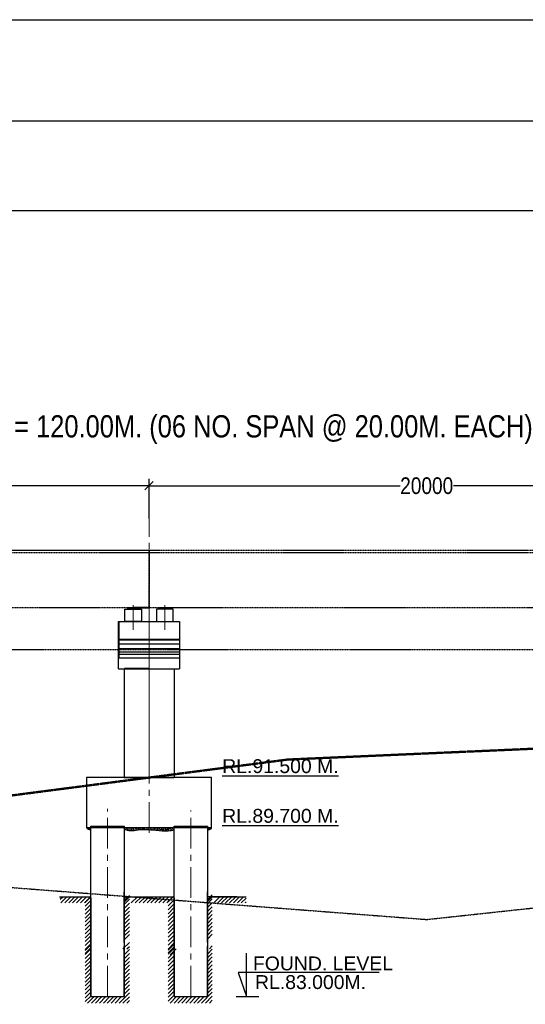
# Model space of a CAD drawing. Header units: millimetres. Extents: x -7734343280 to -3864522140, y -13315289801 to -345766.
# Tile 17 of 22: x -3864693647 to -3864675436, y -6657722522 to -6657687060. Entities that reach past the tile are written whole.
import ezdxf

# ---------------------------------------------------------------- set-up
doc = ezdxf.new("R2010")
doc.units = ezdxf.units.MM
doc.header["$MEASUREMENT"] = 0
doc.header["$PDMODE"] = 2
for name, pattern in [('CENTER', [50.8, 31.75, -6.35, 6.35, -6.35]), ('DASHED', [0.75, 0.5, -0.25]), ('HIDDEN', [0.375, 0.25, -0.125])]:
    doc.linetypes.add(name, pattern=pattern)
doc.layers.add('CEN', color=3, linetype='CENTER', lineweight=13)
doc.layers.add('TEXT', color=7, linetype='Continuous')
doc.styles.add('ROMANS', font='arial.ttf')
doc.styles.get("Standard").update_dxf_attribs({"font": 'verdana.ttf', "height": 250})
doc.styles.add('style3', font='ARIALN.TTF')
doc.dimstyles.new('Abut-standard', dxfattribs={"dimtxt": 300, "dimasz": 200, "dimexe": 300, "dimexo": 50, "dimgap": 50, "dimtad": 0, "dimtih": 1, "dimtoh": 1, "dimdec": 0, "dimzin": 0, "dimdsep": 46, "dimtxsty": 'Standard', "dimblk": 'OBLIQUE', "dimcen": 0.09, "dimdle": 300, "dimclrd": 256, "dimclre": 256, "dimclrt": 256, "dimadec": 0, "dimazin": 0, "dimtp": 0.9995, "dimtm": 0.9995, "dimtfac": 1, "dimtdec": 0, "dimtix": 1, "dimtofl": 0, "dimtmove": 1, "dimatfit": 3, "dimfxl": 1, "dimtolj": 1, "dimtzin": 0, "dimlwd": 0, "dimlwe": 0, "dimarcsym": 0})
doc.dimstyles.new('SANJAY', dxfattribs={"dimscale": 2.755, "dimtxt": 20000000001.9985, "dimasz": 42.0275, "dimexe": 15.388, "dimexo": 15.5775, "dimgap": 1.7375, "dimtad": 0, "dimtih": 1, "dimtoh": 1, "dimdec": 0, "dimzin": 0, "dimdsep": 46, "dimtxsty": 'Standard', "dimcen": 4000, "dimclrd": 3, "dimclre": 6, "dimclrt": 1, "dimadec": 0, "dimazin": 0, "dimtfac": 1, "dimtdec": 0, "dimtofl": 0, "dimtmove": 0, "dimatfit": 3, "dimfxl": 1, "dimtolj": 1, "dimtzin": 0, "dimarcsym": 0})

# ---------------------------------------------------------------- blocks, each defined once
blk = doc.blocks.new('_Oblique')
at = {"color": 0, "linetype": 'ByBlock', "lineweight": -2}
blk.add_line((-0.5, -0.5), (0.5, 0.5), dxfattribs=at)
blk = doc.blocks.new('*D94')
at = {"layer": 'Defpoints', "color": 0, "lineweight": 30, "transparency": 16777216}
for p in [(-3864708987.001699, -6657703847.254464), (-3864688987.32121, -6657704467.578774), (-3864708987.001699, -6657705269.647805)]:
    blk.add_point(p, dxfattribs=at)
at = {"layer": 'TEXT', "color": 7, "lineweight": -2, "transparency": 16777216}
for p, q in [((-3864708987.001699, -6657705019.647805), (-3864708987.001699, -6657703597.254464)), ((-3864688987.32121, -6657704217.578774), (-3864688987.32121, -6657703597.254464)), ((-3864708987.001699, -6657703847.254464), (-3864699946.220118, -6657703847.254464)), ((-3864688987.32121, -6657703847.254464), (-3864698028.102792, -6657703847.254464))]:
    blk.add_line(p, q, dxfattribs=at)
at = {"layer": 'TEXT', "color": 7, "lineweight": -2, "transparency": 16777216, "xscale": 300, "yscale": 300, "zscale": 300, "rotation": 180}
blk.add_blockref('_Oblique', (-3864708987.001699, -6657703847.254464), dxfattribs=at)
at = {"layer": 'TEXT', "color": 7, "lineweight": -2, "transparency": 16777216, "xscale": 300, "yscale": 300, "zscale": 300}
blk.add_blockref('_Oblique', (-3864688987.32121, -6657703847.254464), dxfattribs=at)
at = {"layer": 'TEXT', "color": 7, "transparency": 16777216, "insert": (-3864698987.161455, -6657703847.254464), "char_height": 600, "attachment_point": 5, "style": 'style3'}
blk.add_mtext('\\A1;20000', dxfattribs=at)
blk = doc.blocks.new('*D97')
at = {"layer": 'Defpoints', "color": 0, "lineweight": 30, "transparency": 16777216}
for p in [(-3864628988.279743, -6657701825.456538), (-3864748987.32121, -6657703560.19614), (-3864628988.279743, -6657703597.254464)]:
    blk.add_point(p, dxfattribs=at)
at = {"layer": 'TEXT', "lineweight": 0, "transparency": 16777216}
for p, q in [((-3864748987.32121, -6657703510.19614), (-3864748987.32121, -6657701525.456538)), ((-3864628988.279743, -6657703547.254464), (-3864628988.279743, -6657701525.456538)), ((-3864749287.32121, -6657701825.456538), (-3864703104.376193, -6657701825.456538)), ((-3864628688.279743, -6657701825.456538), (-3864674871.224761, -6657701825.456538))]:
    blk.add_line(p, q, dxfattribs=at)
at = {"layer": 'TEXT', "lineweight": 0, "transparency": 16777216, "xscale": 200, "yscale": 200, "zscale": 200, "rotation": 180}
blk.add_blockref('_Oblique', (-3864748987.32121, -6657701825.456538), dxfattribs=at)
at = {"layer": 'TEXT', "lineweight": 0, "transparency": 16777216, "xscale": 200, "yscale": 200, "zscale": 200}
blk.add_blockref('_Oblique', (-3864628988.279743, -6657701825.456538), dxfattribs=at)
at = {"layer": 'TEXT', "transparency": 16777216, "insert": (-3864688987.800477, -6657701825.456538), "char_height": 800, "attachment_point": 5, "style": 'style3'}
blk.add_mtext('\\A1;LENGTH OF BRIDGE = 120.00M. (06 NO. SPAN @ 20.00M. EACH))', dxfattribs=at)
blk = doc.blocks.new('*D98')
at = {"layer": 'Defpoints', "color": 0, "lineweight": 30, "transparency": 16777216}
for p in [(-3864688987.32121, -6657703847.254464), (-3864668987.640721, -6657704467.578774), (-3864688987.32121, -6657705269.647805)]:
    blk.add_point(p, dxfattribs=at)
at = {"layer": 'TEXT', "color": 7, "lineweight": -2, "transparency": 16777216}
for p, q in [((-3864688987.32121, -6657705019.647805), (-3864688987.32121, -6657703597.254464)), ((-3864668987.640721, -6657704217.578774), (-3864668987.640721, -6657703597.254464)), ((-3864688987.32121, -6657703847.254464), (-3864679946.539629, -6657703847.254464)), ((-3864668987.640721, -6657703847.254464), (-3864678028.422303, -6657703847.254464))]:
    blk.add_line(p, q, dxfattribs=at)
at = {"layer": 'TEXT', "color": 7, "lineweight": -2, "transparency": 16777216, "xscale": 300, "yscale": 300, "zscale": 300, "rotation": 180}
blk.add_blockref('_Oblique', (-3864688987.32121, -6657703847.254464), dxfattribs=at)
at = {"layer": 'TEXT', "color": 7, "lineweight": -2, "transparency": 16777216, "xscale": 300, "yscale": 300, "zscale": 300}
blk.add_blockref('_Oblique', (-3864668987.640721, -6657703847.254464), dxfattribs=at)
at = {"layer": 'TEXT', "color": 7, "transparency": 16777216, "insert": (-3864678987.480966, -6657703847.254464), "char_height": 600, "attachment_point": 5, "style": 'style3'}
blk.add_mtext('\\A1;20000', dxfattribs=at)

msp = doc.modelspace()

# ---------------------------------------------------------------- hatches: boundary and pattern name
at = {"layer": 'TEXT'}
h = msp.add_hatch(color=4, dxfattribs=at)
h.paths.add_polyline_path([(-3864689556.890071, -6657708245.89888), (-3864689758.122663, -6657708245.89888), (-3864689758.122663, -6657708286.357724), (-3864689556.890071, -6657708286.357724)])
h.paths.add_polyline_path([(-3864689354.20284, -6657708245.89888), (-3864689556.890071, -6657708245.89888), (-3864689556.890071, -6657708286.357724), (-3864689354.20284, -6657708286.357724)])
h = msp.add_hatch(color=4, dxfattribs=at)
h.paths.add_polyline_path([(-3864688417.518563, -6657708245.89888), (-3864688216.285972, -6657708245.89888), (-3864688216.285972, -6657708286.357724), (-3864688417.518563, -6657708286.357724)])
h.paths.add_polyline_path([(-3864688620.205794, -6657708245.89888), (-3864688417.518563, -6657708245.89888), (-3864688417.518563, -6657708286.357724), (-3864688620.205794, -6657708286.357724)])
h = msp.add_hatch(dxfattribs=at)
h.set_pattern_fill('AR-CONC', color=256, scale=15, style=0)
h.set_pattern_definition([(50, (-3864785744.18, -6657801357.09), (107.58903, -9.41282), [11.25, -123.75]), (355, (-3864785744.18, -6657801357.09), (-20.8127, 112.82882), [9, -99]), (100.4514, (-3864785735.22, -6657801357.87), (86.77641, 103.41593), [9.56103, -105.17132]), (46.1842, (-3864785744.18, -6657801327.09), (160.08616, -24.82785), [16.875, -185.625]), (96.6356, (-3864785730.84, -6657801329.16), (140.1994, 146.11768), [14.34154, -157.75695]), (351.1842, (-3864785744.18, -6657801327.09), (140.1993, 146.1178), [13.5, -148.5]), (21, (-3864785729.18, -6657801334.59), (89.53606, -60.392834), [11.25, -123.75]), (326, (-3864785729.18, -6657801334.59), (36.4973, 108.77251), [9, -99]), (71.4514, (-3864785721.72, -6657801339.62), (126.033394, 48.379575), [9.56103, -105.17132]), (37.5, (-3864785744.182, -6657801357.088), (1.823978, 49.934078), [0, -97.8, 0, -100.5, 0, -99.375]), (7.5, (-3864785744.18, -6657801357.09), (39.46043, 59.161757), [0, -57.3, 0, -95.55, 0, -37.875]), (327.5, (-3864785777.632, -6657801357.088), (80.073365, -3.383231), [0, -37.5, 0, -117, 0, -155.25]), (317.5, (-3864785792.63, -6657801357.09), (87.477925, 15.015747), [0, -48.75, 0, -77.7, 0, -110.25])])
h.paths.add_polyline_path([(-3864691087.883019, -6657716155.909317), (-3864691237.883019, -6657716155.909317, 0.1975669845), (-3864691087.883019, -6657716235.909317)])
h = msp.add_hatch(dxfattribs=at)
h.set_pattern_fill('AR-CONC', color=256, scale=15, style=0)
h.set_pattern_definition([(50, (-3864786044.18, -6657798571.85), (107.58903, -9.41282), [11.25, -123.75]), (355, (-3864786044.18, -6657798571.85), (-20.8127, 112.82882), [9, -99]), (100.4514, (-3864786035.22, -6657798572.63), (86.77641, 103.41593), [9.56103, -105.17132]), (46.1842, (-3864786044.18, -6657798541.85), (160.08616, -24.82785), [16.875, -185.625]), (96.6356, (-3864786030.84, -6657798543.92), (140.1994, 146.11768), [14.34154, -157.75695]), (351.1842, (-3864786044.18, -6657798541.85), (140.1993, 146.1178), [13.5, -148.5]), (21, (-3864786029.18, -6657798549.35), (89.53606, -60.392834), [11.25, -123.75]), (326, (-3864786029.18, -6657798549.35), (36.4973, 108.77251), [9, -99]), (71.4514, (-3864786021.72, -6657798554.38), (126.033394, 48.379575), [9.56103, -105.17132]), (37.5, (-3864786044.182, -6657798571.85), (1.823978, 49.934078), [0, -97.8, 0, -100.5, 0, -99.375]), (7.5, (-3864786044.18, -6657798571.85), (39.46043, 59.161757), [0, -57.3, 0, -95.55, 0, -37.875]), (327.5, (-3864786077.632, -6657798571.85), (80.073365, -3.383231), [0, -37.5, 0, -117, 0, -155.25]), (317.5, (-3864786092.63, -6657798571.85), (87.477925, 15.015747), [0, -48.75, 0, -77.7, 0, -110.25])])
edge = h.paths.add_edge_path()
edge.add_line((-3864688987.883019, -6657716155.909317), (-3864689887.883019, -6657716155.909317))
edge.add_line((-3864689887.883019, -6657716155.909317), (-3864689887.883019, -6657716209.448236))
edge.add_spline(control_points=[(-3864689887.883019, -6657716209.448236), (-3864689850.304803, -6657716223.909624), (-3864689733.86982, -6657716268.62864), (-3864689535.691886, -6657716267.97091), (-3864689278.058791, -6657716207.937661), (-3864689099.400078, -6657716217.489318), (-3864688987.883019, -6657716229.275545)], knot_values=[0.6740507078, 0.6740507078, 0.6740507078, 0.6740507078, 120.9961100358, 373.4219117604, 577.8865595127, 911.9639161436, 911.9639161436, 911.9639161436, 911.9639161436], degree=3, periodic=0)
edge.add_line((-3864688987.883019, -6657716229.275545), (-3864688987.883019, -6657716155.909317))
edge = h.paths.add_edge_path()
edge.add_line((-3864688087.883019, -6657716155.909317), (-3864688987.883019, -6657716155.909317))
edge.add_line((-3864688987.883019, -6657716155.909317), (-3864688987.883019, -6657716229.275545))
edge.add_spline(control_points=[(-3864688987.883019, -6657716229.275545), (-3864688908.6907, -6657716237.645373), (-3864688640.249634, -6657716275.8682), (-3864688336.2309, -6657716294.599857), (-3864688120.536689, -6657716243.62616), (-3864688087.883019, -6657716235.909317)], knot_values=[911.9639161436, 911.9639161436, 911.9639161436, 911.9639161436, 1149.2043948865, 1712.6360862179, 1813.1499542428, 1813.1499542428, 1813.1499542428, 1813.1499542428], degree=3, periodic=0)
edge.add_line((-3864688087.883019, -6657716235.909317), (-3864688087.883019, -6657716155.909317))
h = msp.add_hatch(dxfattribs=at)
h.set_pattern_fill('AR-CONC', color=256, scale=15, style=0)
h.set_pattern_definition([(50, (-3864786344.18, -6657801357.09), (107.58903, -9.41282), [11.25, -123.75]), (355, (-3864786344.18, -6657801357.09), (-20.8127, 112.82882), [9, -99]), (100.4514, (-3864786335.22, -6657801357.87), (86.77641, 103.41593), [9.56103, -105.17132]), (46.1842, (-3864786344.18, -6657801327.09), (160.08616, -24.82785), [16.875, -185.625]), (96.6356, (-3864786330.84, -6657801329.16), (140.1994, 146.11768), [14.34154, -157.75695]), (351.1842, (-3864786344.18, -6657801327.09), (140.1993, 146.1178), [13.5, -148.5]), (21, (-3864786329.18, -6657801334.59), (89.53606, -60.392834), [11.25, -123.75]), (326, (-3864786329.18, -6657801334.59), (36.4973, 108.77251), [9, -99]), (71.4514, (-3864786321.72, -6657801339.62), (126.033394, 48.379575), [9.56103, -105.17132]), (37.5, (-3864786344.182, -6657801357.088), (1.823978, 49.934078), [0, -97.8, 0, -100.5, 0, -99.375]), (7.5, (-3864786344.18, -6657801357.09), (39.46043, 59.161757), [0, -57.3, 0, -95.55, 0, -37.875]), (327.5, (-3864786377.632, -6657801357.088), (80.073365, -3.383231), [0, -37.5, 0, -117, 0, -155.25]), (317.5, (-3864786392.63, -6657801357.09), (87.477925, 15.015747), [0, -48.75, 0, -77.7, 0, -110.25])])
edge = h.paths.add_edge_path()
edge.add_spline(control_points=[(-3864686887.883019, -6657716235.909317), (-3864686858.794776, -6657716234.344086), (-3864686813.314849, -6657716231.896822), (-3864686774.890068, -6657716197.513603), (-3864686736.48654, -6657716190.518374), (-3864686737.36484, -6657716168.751409), (-3864686737.883019, -6657716155.909317)], knot_values=[0, 0, 0, 0, 83.5243106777, 130.5915797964, 153.4006962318, 186.2209619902, 186.2209619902, 186.2209619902, 186.2209619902], degree=3, periodic=0)
edge.add_line((-3864686737.883019, -6657716155.909317), (-3864686887.883019, -6657716155.909317))
edge.add_line((-3864686887.883019, -6657716155.909317), (-3864686887.883019, -6657716235.909317))

# ---------------------------------------------------------------- linework, layer by layer
at = {"layer": 'CEN', "ltscale": 35}
for p, q in [((-3864690487.130763, -6657722245.906006), (-3864690487.13022, -6657715480)), ((-3864687487.130763, -6657722245.906006), (-3864687487.130393, -6657715540.000003))]:
    msp.add_line(p, q, dxfattribs=at)
for points in [[(-3864688987.321206, -6657716350.906006), (-3864688987.32121, -6657704694.745063)], [(-3864689556.890071, -6657709032.249005), (-3864689556.890071, -6657708143.68424)], [(-3864688417.518563, -6657709032.249005), (-3864688417.518563, -6657708143.68424)], [(-3864688985.82991, -6657714355.909317), (-3864688987.295725, -6657708391.379801)]]:
    msp.add_lwpolyline(points, dxfattribs=at)
at = {"layer": 'TEXT', "linetype": 'HIDDEN', "lineweight": 40, "ltscale": 20}
for p, q in [((-3864689006.890071, -6657708245.89888), (-3864689556.890071, -6657708245.89888)), ((-3864689006.890071, -6657708245.89888), (-3864689506.890071, -6657708245.89888)), ((-3864690087.295725, -6657708737.556452), (-3864690087.295725, -6657709387.556452)), ((-3864690087.295725, -6657709387.556452), (-3864687887.295725, -6657709387.556452)), ((-3864690087.295725, -6657709387.556452), (-3864690087.295725, -6657710037.556452)), ((-3864688986.823949, -6657710437.556452), (-3864689886.823949, -6657710437.556452))]:
    msp.add_line(p, q, dxfattribs=at)
at = {"layer": 'TEXT'}
for p, q in [((-3864689887.883062, -6657714355.537086), (-3864688087.883062, -6657714355.537086)), ((-3864687437.810464, -6657714355.909317), (-3864689437.810464, -6657714355.909317)), ((-3864689887.130647, -6657720293.314974), (-3864689887.13065, -6657718473.394056)), ((-3864686887.130647, -6657720293.314974), (-3864686887.13065, -6657718473.394056)), ((-3864692218.37629, -6657718645.906006), (-3864691087.130674, -6657718645.906006)), ((-3864692185.212982, -6657718740.70189), (-3864692090.417097, -6657718645.906005)), ((-3864692165.350681, -6657718862.260945), (-3864691948.99574, -6657718645.906005)), ((-3864692023.929325, -6657718862.260945), (-3864691807.574384, -6657718645.906005)), ((-3864691882.507968, -6657718862.260945), (-3864691666.153028, -6657718645.906005)), ((-3864691741.086612, -6657718862.260945), (-3864691524.731671, -6657718645.906005)), ((-3864691599.665256, -6657718862.260945), (-3864691383.310315, -6657718645.906005)), ((-3864691458.243899, -6657718862.260945), (-3864691241.888959, -6657718645.906005)), ((-3864691316.822543, -6657718862.260945), (-3864691100.467603, -6657718645.906005)), ((-3864691290.16907, -6657718848.944426), (-3864691087.13065, -6657718645.906006)), ((-3864691290.16907, -6657718990.365782), (-3864691087.13065, -6657718787.327362)), ((-3864691087.13065, -6657718687.607618), (-3864691087.130647, -6657720507.528536)), ((-3864689887.130674, -6657718645.906006), (-3864688087.130674, -6657718645.906006)), ((-3864689887.130674, -6657718705.361283), (-3864689827.675396, -6657718645.906006)), ((-3864689887.130674, -6657718846.78264), (-3864689686.25404, -6657718645.906006)), ((-3864689887.13065, -6657718787.327362), (-3864689697.743897, -6657718597.94061)), ((-3864689887.13065, -6657718928.748718), (-3864689697.743897, -6657718739.361966)), ((-3864689887.13065, -6657719070.170074), (-3864689697.743897, -6657718880.783322)), ((-3864689625.892374, -6657718868.387052), (-3864689403.411327, -6657718645.906005)), ((-3864689484.471018, -6657718868.387052), (-3864689261.989971, -6657718645.906005)), ((-3864689343.049663, -6657718868.387053), (-3864689120.568615, -6657718645.906005)), ((-3864689201.628305, -6657718868.387052), (-3864688979.147259, -6657718645.906005)), ((-3864689060.206949, -6657718868.387052), (-3864688837.725903, -6657718645.906005)), ((-3864688918.785593, -6657718868.387052), (-3864688696.304546, -6657718645.906005)), ((-3864688777.364237, -6657718868.387052), (-3864688554.88319, -6657718645.906005)), ((-3864688635.942881, -6657718868.387052), (-3864688413.461834, -6657718645.906005)), ((-3864688494.521524, -6657718868.387052), (-3864688272.040478, -6657718645.906005)), ((-3864688353.100168, -6657718868.387052), (-3864688130.619122, -6657718645.906005)), ((-3864688304.649189, -6657718833.273026), (-3864688087.130651, -6657718615.754487)), ((-3864688304.649189, -6657718974.694382), (-3864688087.130651, -6657718757.175843)), ((-3864688304.649189, -6657719116.115738), (-3864688087.130651, -6657718898.597199)), ((-3864688087.13065, -6657718687.607618), (-3864688087.130647, -6657720507.528536)), ((-3864685828.510803, -6657718645.905999), (-3864686887.130675, -6657718645.905999)), ((-3864686887.130674, -6657718675.209764), (-3864686857.826916, -6657718645.906005)), ((-3864686887.130674, -6657718816.631121), (-3864686716.40556, -6657718645.906005)), ((-3864686887.13065, -6657718757.175843), (-3864686710.736753, -6657718580.781946)), ((-3864686887.13065, -6657718898.597199), (-3864686710.736753, -6657718722.203302)), ((-3864686887.13065, -6657719040.018556), (-3864686710.736754, -6657718863.62466)), ((-3864686800.397065, -6657718645.905999), (-3864685490.62115, -6657718645.905999)), ((-3864686656.043895, -6657718868.387053), (-3864686433.562847, -6657718645.906005)), ((-3864686514.622539, -6657718868.387053), (-3864686292.141491, -6657718645.906005)), ((-3864686373.201182, -6657718868.387053), (-3864686150.720135, -6657718645.906005)), ((-3864686231.779826, -6657718868.387053), (-3864686009.298778, -6657718645.906005)), ((-3864686090.358469, -6657718868.387053), (-3864685867.877422, -6657718645.906005)), ((-3864685948.937113, -6657718868.387053), (-3864685726.456066, -6657718645.906005)), ((-3864685807.515757, -6657718868.387053), (-3864685585.034709, -6657718645.906005)), ((-3864685666.094401, -6657718868.387053), (-3864685490.62115, -6657718692.913802)), ((-3864685524.673045, -6657718868.387053), (-3864685490.62115, -6657718834.335158)), ((-3864691290.16907, -6657719131.78714), (-3864691087.13065, -6657718928.748718)), ((-3864691290.16907, -6657719273.208496), (-3864691087.13065, -6657719070.170074)), ((-3864691290.16907, -6657719414.629852), (-3864691087.13065, -6657719211.591431)), ((-3864689887.13065, -6657719211.591431), (-3864689697.743897, -6657719022.204679)), ((-3864689887.13065, -6657719353.012787), (-3864689697.743897, -6657719163.626035)), ((-3864688304.649189, -6657719257.537094), (-3864688087.130651, -6657719040.018556)), ((-3864688304.649189, -6657719398.95845), (-3864688087.130651, -6657719181.439912)), ((-3864686887.13065, -6657719181.439912), (-3864686710.736754, -6657719005.046016)), ((-3864686887.13065, -6657719322.861268), (-3864686710.736754, -6657719146.467372)), ((-3864691290.16907, -6657719556.051208), (-3864691087.13065, -6657719353.012787)), ((-3864691290.16907, -6657719697.472565), (-3864691087.13065, -6657719494.434143)), ((-3864691290.16907, -6657719838.893921), (-3864691087.13065, -6657719635.855499)), ((-3864689887.13065, -6657719494.434143), (-3864689697.743897, -6657719305.047391)), ((-3864689887.13065, -6657719635.855499), (-3864689697.743897, -6657719446.468747)), ((-3864689887.13065, -6657719777.276855), (-3864689697.743896, -6657719587.890102)), ((-3864688304.649189, -6657719540.379807), (-3864688087.130651, -6657719322.861268)), ((-3864688304.649189, -6657719681.801163), (-3864688087.130651, -6657719464.282624)), ((-3864688304.649189, -6657719823.222519), (-3864688087.130651, -6657719605.70398)), ((-3864686887.13065, -6657719464.282624), (-3864686710.736754, -6657719287.888728)), ((-3864686887.13065, -6657719605.70398), (-3864686710.736754, -6657719429.310084)), ((-3864686887.13065, -6657719747.125337), (-3864686710.736754, -6657719570.731441)), ((-3864691290.169071, -6657720121.736633), (-3864691087.13065, -6657719918.698212)), ((-3864691290.16907, -6657719980.315277), (-3864691087.13065, -6657719777.276855)), ((-3864689887.13065, -6657719918.698212), (-3864689697.743896, -6657719729.311459)), ((-3864689887.13065, -6657720060.119568), (-3864689697.743896, -6657719870.732815)), ((-3864688304.649189, -6657719964.643875), (-3864688087.130651, -6657719747.125337)), ((-3864688304.649189, -6657720106.065231), (-3864688087.130651, -6657719888.546693)), ((-3864686887.13065, -6657719888.546693), (-3864686710.736754, -6657719712.152798)), ((-3864686887.13065, -6657720029.968049), (-3864686710.736754, -6657719853.574154)), ((-3864691290.169071, -6657720263.15799), (-3864691087.13065, -6657720060.119568)), ((-3864691290.169071, -6657720404.579346), (-3864691087.13065, -6657720201.540924)), ((-3864691290.169071, -6657720546.000702), (-3864691087.13065, -6657720342.96228)), ((-3864689925.96399, -6657720523.216977), (-3864689697.743896, -6657720294.996883)), ((-3864689887.13065, -6657720201.540924), (-3864689697.743896, -6657720012.154171)), ((-3864688304.649188, -6657720247.486587), (-3864688087.130651, -6657720029.968049)), ((-3864688304.649187, -6657720388.907943), (-3864688087.130651, -6657720171.389405)), ((-3864688304.649187, -6657720530.329299), (-3864688087.130651, -6657720312.810761)), ((-3864686887.13065, -6657720171.389405), (-3864686710.736754, -6657719994.99551)), ((-3864691290.169071, -6657720687.422058), (-3864691087.13065, -6657720484.383637)), ((-3864691290.16907, -6657720587.321896), (-3864691087.13065, -6657720384.283476)), ((-3864691290.16907, -6657720728.743252), (-3864691087.13065, -6657720525.704832)), ((-3864691290.16907, -6657720870.16461), (-3864691087.13065, -6657720667.126188)), ((-3864691087.13065, -6657720425.985088), (-3864691087.130647, -6657722245.906006)), ((-3864689887.130647, -6657722245.906006), (-3864689887.13065, -6657720425.985088)), ((-3864689887.13065, -6657720739.918394), (-3864689697.743897, -6657720550.531642)), ((-3864689887.13065, -6657720881.33975), (-3864689697.743897, -6657720691.952998)), ((-3864689784.542634, -6657720523.216977), (-3864689697.743896, -6657720436.41824)), ((-3864688304.649189, -6657720571.650496), (-3864688087.130651, -6657720354.131957)), ((-3864688304.649189, -6657720713.071852), (-3864688087.130651, -6657720495.553313)), ((-3864688304.649189, -6657720854.493208), (-3864688087.130651, -6657720636.974669)), ((-3864688304.649187, -6657720671.750655), (-3864688087.130651, -6657720454.232118)), ((-3864688228.907715, -6657720737.430539), (-3864688009.298754, -6657720517.821578)), ((-3864688087.13065, -6657720425.985088), (-3864688087.130647, -6657722245.906006)), ((-3864686887.130647, -6657722245.906006), (-3864686887.13065, -6657720425.985088)), ((-3864686887.13065, -6657720709.766875), (-3864686710.736753, -6657720533.372978)), ((-3864686887.13065, -6657720851.188231), (-3864686710.736753, -6657720674.794334)), ((-3864686814.694153, -6657720523.216977), (-3864686710.736754, -6657720419.259579)), ((-3864691290.16907, -6657721011.585966), (-3864691087.13065, -6657720808.547544)), ((-3864691290.16907, -6657721153.007322), (-3864691087.13065, -6657720949.968901)), ((-3864689887.13065, -6657721022.761106), (-3864689697.743897, -6657720833.374354)), ((-3864689887.13065, -6657721164.182463), (-3864689697.743897, -6657720974.795711)), ((-3864688304.649189, -6657720995.914564), (-3864688087.130651, -6657720778.396026)), ((-3864688304.649189, -6657721137.33592), (-3864688087.130651, -6657720919.817382)), ((-3864686887.13065, -6657720992.609588), (-3864686710.736754, -6657720816.215692)), ((-3864686887.13065, -6657721134.030944), (-3864686710.736754, -6657720957.637048)), ((-3864691290.16907, -6657721294.428679), (-3864691087.13065, -6657721091.390257)), ((-3864691290.16907, -6657721435.850035), (-3864691087.13065, -6657721232.811613)), ((-3864691290.16907, -6657721577.271391), (-3864691087.13065, -6657721374.232969)), ((-3864689887.13065, -6657721305.603819), (-3864689697.743897, -6657721116.217067)), ((-3864689887.13065, -6657721447.025175), (-3864689697.743897, -6657721257.638423)), ((-3864689887.13065, -6657721588.446531), (-3864689697.743897, -6657721399.059779)), ((-3864688304.649189, -6657721278.757277), (-3864688087.130651, -6657721061.238738)), ((-3864688304.649189, -6657721420.178633), (-3864688087.130651, -6657721202.660094)), ((-3864688304.649189, -6657721561.599989), (-3864688087.130651, -6657721344.08145)), ((-3864686887.13065, -6657721275.4523), (-3864686710.736754, -6657721099.058404)), ((-3864686887.13065, -6657721416.873656), (-3864686710.736754, -6657721240.47976)), ((-3864686887.13065, -6657721558.295012), (-3864686710.736754, -6657721381.901116)), ((-3864691290.169071, -6657721860.114103), (-3864691087.13065, -6657721657.075682)), ((-3864691290.16907, -6657721718.692747), (-3864691087.13065, -6657721515.654325)), ((-3864689887.13065, -6657721729.867887), (-3864689697.743896, -6657721540.481134)), ((-3864689887.13065, -6657721871.289244), (-3864689697.743896, -6657721681.902491)), ((-3864688304.649189, -6657721703.021345), (-3864688087.130651, -6657721485.502807)), ((-3864688304.649189, -6657721844.442701), (-3864688087.130651, -6657721626.924163)), ((-3864686887.13065, -6657721699.716369), (-3864686710.736754, -6657721523.322473)), ((-3864686887.13065, -6657721841.137725), (-3864686710.736754, -6657721664.74383)), ((-3864691290.169071, -6657722001.53546), (-3864691087.13065, -6657721798.497038)), ((-3864691290.169071, -6657722142.956816), (-3864691087.13065, -6657721939.918394)), ((-3864691290.169071, -6657722284.378172), (-3864691087.13065, -6657722081.33975)), ((-3864690067.385346, -6657722475.808009), (-3864689697.743896, -6657722106.166559)), ((-3864689887.13065, -6657722012.7106), (-3864689697.743896, -6657721823.323847)), ((-3864689887.13065, -6657722154.131956), (-3864689697.743896, -6657721964.745203)), ((-3864688304.649188, -6657721985.864057), (-3864688087.130651, -6657721768.345519)), ((-3864688304.649187, -6657722127.285413), (-3864688087.130651, -6657721909.766875)), ((-3864688304.649187, -6657722268.706769), (-3864688087.130651, -6657722051.188231)), ((-3864687097.536866, -6657722475.808009), (-3864686710.736754, -6657722089.007898)), ((-3864686887.13065, -6657721982.559081), (-3864686710.736754, -6657721806.165186)), ((-3864686887.13065, -6657722123.980437), (-3864686710.736754, -6657721947.586542)), ((-3864691290.169071, -6657722425.799528), (-3864691087.13065, -6657722222.761107)), ((-3864691198.756196, -6657722475.808009), (-3864690979.147235, -6657722256.199048)), ((-3864691087.130647, -6657722245.906006), (-3864689887.130647, -6657722245.906006)), ((-3864691057.33484, -6657722475.808009), (-3864690837.725879, -6657722256.199048)), ((-3864690915.913484, -6657722475.808009), (-3864690696.304522, -6657722256.199048)), ((-3864690774.492127, -6657722475.808009), (-3864690554.883165, -6657722256.199048)), ((-3864690633.070771, -6657722475.808009), (-3864690413.46181, -6657722256.199048)), ((-3864690491.649415, -6657722475.808009), (-3864690272.040454, -6657722256.199048)), ((-3864690350.228059, -6657722475.808009), (-3864690130.619098, -6657722256.199048)), ((-3864690208.806703, -6657722475.808009), (-3864689989.197742, -6657722256.199048)), ((-3864689925.96399, -6657722475.808009), (-3864689697.743896, -6657722247.587915)), ((-3864689784.542634, -6657722475.808009), (-3864689697.743896, -6657722389.009272)), ((-3864688304.649187, -6657722410.128125), (-3864688087.130651, -6657722192.609588)), ((-3864688228.907715, -6657722475.808009), (-3864688009.298754, -6657722256.199048)), ((-3864688087.486359, -6657722475.808009), (-3864687867.877397, -6657722256.199047)), ((-3864688087.130647, -6657722245.906006), (-3864686887.130647, -6657722245.906006)), ((-3864687946.065002, -6657722475.808009), (-3864687726.456041, -6657722256.199047)), ((-3864687804.643646, -6657722475.808009), (-3864687585.034685, -6657722256.199047)), ((-3864687663.22229, -6657722475.808009), (-3864687443.613328, -6657722256.199047)), ((-3864687521.800933, -6657722475.808008), (-3864687302.191972, -6657722256.199047)), ((-3864687380.379577, -6657722475.808008), (-3864687160.770616, -6657722256.199047)), ((-3864687238.958222, -6657722475.808009), (-3864687019.34926, -6657722256.199047)), ((-3864686956.11551, -6657722475.808009), (-3864686710.736754, -6657722230.429255)), ((-3864686814.694153, -6657722475.808009), (-3864686710.736754, -6657722371.850611)), ((-3864685848.716065, -6657722245.906006), (-3864685035.405143, -6657722245.906006))]:
    msp.add_line(p, q, dxfattribs=at)
at = {"layer": 'TEXT', "color": 7, "linetype": 'ByBlock', "lineweight": 30, "ltscale": 20}
for points in [[(-3864792270.056261, -6657687060), (-3864522140, -6657687060), (-3864522140, -6657842580), (-3864792270.056261, -6657842580)], [(-3864524820, -6657690710), (-3864788280, -6657690710), (-3864788280, -6657838450), (-3864524820, -6657838450)], [(-3864784137.065931, -6657834700), (-3864527633.004887, -6657834700), (-3864527633.004887, -6657693950), (-3864784137.065931, -6657693950)], [(-3864784137.065931, -6657834700), (-3864527633.004887, -6657834700), (-3864527633.004887, -6657693950), (-3864784137.065931, -6657693950)]]:
    msp.add_lwpolyline(points, close=True, dxfattribs=at)
at = {"layer": 'TEXT', "color": 5, "linetype": 'HIDDEN', "lineweight": 50, "ltscale": 20}
msp.add_lwpolyline([(-3864773987.295727, -6657705245.906006), (-3864758987.295727, -6657706585.906006), (-3864743987.295727, -6657710475.906006), (-3864728987.295727, -6657712655.906006), (-3864713987.295727, -6657713675.906006), (-3864698987.295728, -6657715655.906005), (-3864683987.295727, -6657713705.906005), (-3864668987.295727, -6657713045.90598), (-3864653987.295727, -6657712475.906005), (-3864638987.295727, -6657711055.906005), (-3864623987.295727, -6657708845.906005), (-3864608987.295727, -6657707225.906005), (-3864593987.295727, -6657706105.906005)], dxfattribs=at)
at = {"layer": 'TEXT', "color": 7, "linetype": 'DASHED', "lineweight": 30, "ltscale": 20}
for points in [[(-3864754987.299822, -6657706170.906006), (-3864754987.299822, -6657706170.906006), (-3864748987.295727, -6657706170.906006), (-3864628987.295727, -6657706170.906006), (-3864622987.298066, -6657706170.906006)], [(-3864748987.295727, -6657706170.906006), (-3864748987.295727, -6657706245.906006), (-3864628987.295727, -6657706245.906006)], [(-3864688987.295727, -6657706245.906006), (-3864688987.295727, -6657708245.906006), (-3864691360, -6657708245.906006)]]:
    msp.add_lwpolyline(points, dxfattribs=at)
for points in [[(-3864688987.295727, -6657708245.906006), (-3864708987.295727, -6657708245.906006), (-3864708987.295727, -6657706170.906006), (-3864688987.295727, -6657706170.906006)], [(-3864668987.295727, -6657708245.906006), (-3864688987.295727, -6657708245.906006), (-3864688987.295727, -6657706170.906006), (-3864668987.295727, -6657706170.906006)]]:
    msp.add_lwpolyline(points, close=True, dxfattribs=at)
at = {"layer": 'TEXT'}
for points in [[(-3864689856.890071, -6657708286.357724), (-3864689256.890071, -6657708286.357724), (-3864689256.890071, -6657708737.556452), (-3864689856.890071, -6657708737.556452), (-3864689856.890071, -6657708286.357724)], [(-3864688117.518563, -6657708286.357724), (-3864688717.518563, -6657708286.357724), (-3864688717.518563, -6657708737.556452), (-3864688117.518563, -6657708737.556452), (-3864688117.518563, -6657708286.357724)], [(-3864690087.295725, -6657710437.556452), (-3864690087.295725, -6657708737.556452), (-3864687887.295725, -6657708737.556452), (-3864687887.295725, -6657710437.556452)], [(-3864690087.295725, -6657709535.700421), (-3864687887.295725, -6657709535.700421)], [(-3864690087.295725, -6657709707.065755), (-3864687887.295725, -6657709707.065755)], [(-3864690087.295725, -6657709829.469707), (-3864687887.295725, -6657709829.469707)], [(-3864690087.295725, -6657709915.152499), (-3864687887.295725, -6657709915.152499)], [(-3864690087.295725, -6657710037.556452), (-3864687887.295725, -6657710037.556452)], [(-3864690087.295725, -6657710437.556452), (-3864687887.295725, -6657710437.556452)], [(-3864689886.823949, -6657710437.556452), (-3864689886.823962, -6657714355.909317)], [(-3864688086.823949, -6657710437.556452), (-3864688086.823962, -6657714355.909317)], [(-3864691087.130933, -6657722245.906006), (-3864691087.883019, -6657716105.909317), (-3864689887.883019, -6657716105.909317), (-3864689887.130933, -6657722245.906006)], [(-3864688087.130933, -6657722245.906006), (-3864688087.13022, -6657716105.909317), (-3864686887.13022, -6657716105.909317), (-3864686887.130933, -6657722245.906006)], [(-3864680700.006288, -6657721376.828618), (-3864685778.681217, -6657721376.828617), (-3864685472.283335, -6657722245.906005), (-3864685472.283338, -6657720680.897325)]]:
    msp.add_lwpolyline(points, dxfattribs=at)
at = {"layer": 'TEXT', "color": 4}
for points in [[(-3864689758.122663, -6657708286.357724), (-3864689354.20284, -6657708286.357724), (-3864689354.20284, -6657708245.89888), (-3864689758.122663, -6657708245.89888)], [(-3864688216.285972, -6657708286.357724), (-3864688620.205794, -6657708286.357724), (-3864688620.205794, -6657708245.89888), (-3864688216.285972, -6657708245.89888)]]:
    msp.add_lwpolyline(points, close=True, dxfattribs=at)
at = {"layer": 'TEXT', "color": 7, "linetype": 'ByBlock', "lineweight": 30, "ltscale": 20}
msp.add_lwpolyline([(-3864689006.890071, -6657708245.89888), (-3864688967.701384, -6657708245.913132)], dxfattribs=at)
at = {"layer": 'TEXT', "color": 4, "linetype": 'DASHED', "lineweight": 30, "ltscale": 20}
msp.add_lwpolyline([(-3864746802.205753, -6657709745.906006), (-3864630095.893019, -6657709745.906006)], dxfattribs=at)
at = {"layer": 'TEXT', "color": 3, "linetype": 'DASHED', "lineweight": 30, "ltscale": 20}
msp.add_lwpolyline([(-3864758987.295727, -6657712785.906006), (-3864738987.295727, -6657713475.906006), (-3864718987.295727, -6657716385.906008), (-3864678987.295727, -6657719465.906005), (-3864658987.295727, -6657717305.90598), (-3864638987.295727, -6657714055.906005)], dxfattribs=at)
at = {"layer": 'TEXT'}
for points in [[(-3864686737.883019, -6657714355.909317), (-3864691237.883019, -6657714355.909317), (-3864691237.883019, -6657716155.909317), (-3864686737.883019, -6657716155.909317)], [(-3864691087.883019, -6657716105.909317), (-3864689887.883019, -6657716105.909317), (-3864689887.883019, -6657716155.909317), (-3864691087.883019, -6657716155.909317)], [(-3864688087.883019, -6657716105.909317), (-3864686887.883019, -6657716105.909317), (-3864686887.883019, -6657716155.909317), (-3864688087.883019, -6657716155.909317)]]:
    msp.add_lwpolyline(points, close=True, dxfattribs=at)
msp.add_arc((-3864691065.60287, -6657716013.509037), 223.513511, 219.5758491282, 264.279174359, dxfattribs=at)
for points in [[(-3864689888.514564, -6657716209.205194), (-3864689773.932228, -6657716248.076095), (-3864689521.682036, -6657716257.490233), (-3864689377.361241, -6657716235.909317), (-3864688624.465121, -6657716258.401702), (-3864688186.034036, -6657716257.575315), (-3864688087.883019, -6657716235.909317)], [(-3864686887.883019, -6657716235.909317), (-3864686805.841483, -6657716220.24098), (-3864686764.899463, -6657716197.022908), (-3864686743.875134, -6657716188.177946), (-3864686737.883019, -6657716155.909317)]]:
    msp.add_spline(points, degree=3, dxfattribs=at)

# ---------------------------------------------------------------- texts
at = {"layer": 'TEXT', "style": 'ROMANS'}
for s, p in [('FOUND. LEVEL', (-3864685245.500614, -6657721299.013929)), ('RL.83.000M.', (-3864685170.93047, -6657721971.530528))]:
    msp.add_text(s, height=500, dxfattribs=at).set_placement(p)
at = {"layer": 'TEXT', "char_height": 500, "attachment_point": 1, "style": 'ROMANS'}
for s, insert, width in [('{\\LRL.91.500 M.}', (-3864686351.934305, -6657713693.624644), 7531.60657889), ('{\\LRL.89.700 M.}', (-3864686351.934304, -6657715483.983615), 7531.60656649)]:
    msp.add_mtext(s, dxfattribs=dict(at, insert=insert, width=width))

# ---------------------------------------------------------------- dimensions: what is measured, and where the dimension line sits
at = {"layer": 'TEXT'}
dim = msp.add_linear_dim(base=(-3864628988.279743, -6657701825.456538), p1=(-3864748987.32121, -6657703560.19614), p2=(-3864628988.279743, -6657703597.254464), text='LENGTH OF BRIDGE = 120.00M. (06 NO. SPAN @ 20.00M. EACH))', dimstyle='Abut-standard', override={"dimtxt": 800, "dimtxsty": 'style3'}, dxfattribs=at)
dim.commit()
dim.dimension.update_dxf_attribs({"geometry": '*D97', "text_midpoint": (-3864688987.800477, -6657701825.456538)})
for base, p1, p2, picture, middle in [((-3864708987.001699, -6657703847.254464), (-3864688987.32121, -6657704467.578774), (-3864708987.001699, -6657705269.647805), '*D94', (-3864698987.161455, -6657703847.254464)), ((-3864688987.32121, -6657703847.254464), (-3864668987.640721, -6657704467.578774), (-3864688987.32121, -6657705269.647805), '*D98', (-3864678987.480966, -6657703847.254464))]:
    dim = msp.add_linear_dim(base=base, p1=p1, p2=p2, dimstyle='SANJAY', override={"dimscale": 1, "dimtxt": 600, "dimasz": 300, "dimexe": 250, "dimexo": 250, "dimgap": 30, "dimtih": 0, "dimtoh": 0, "dimtxsty": 'style3', "dimblk": 'Oblique', "dimcen": -1000, "dimclrd": 7, "dimclre": 7, "dimclrt": 7}, dxfattribs=at)
    dim.commit()
    dim.dimension.update_dxf_attribs({"geometry": picture, "text_midpoint": middle})

doc.saveas('drawing.dxf')
